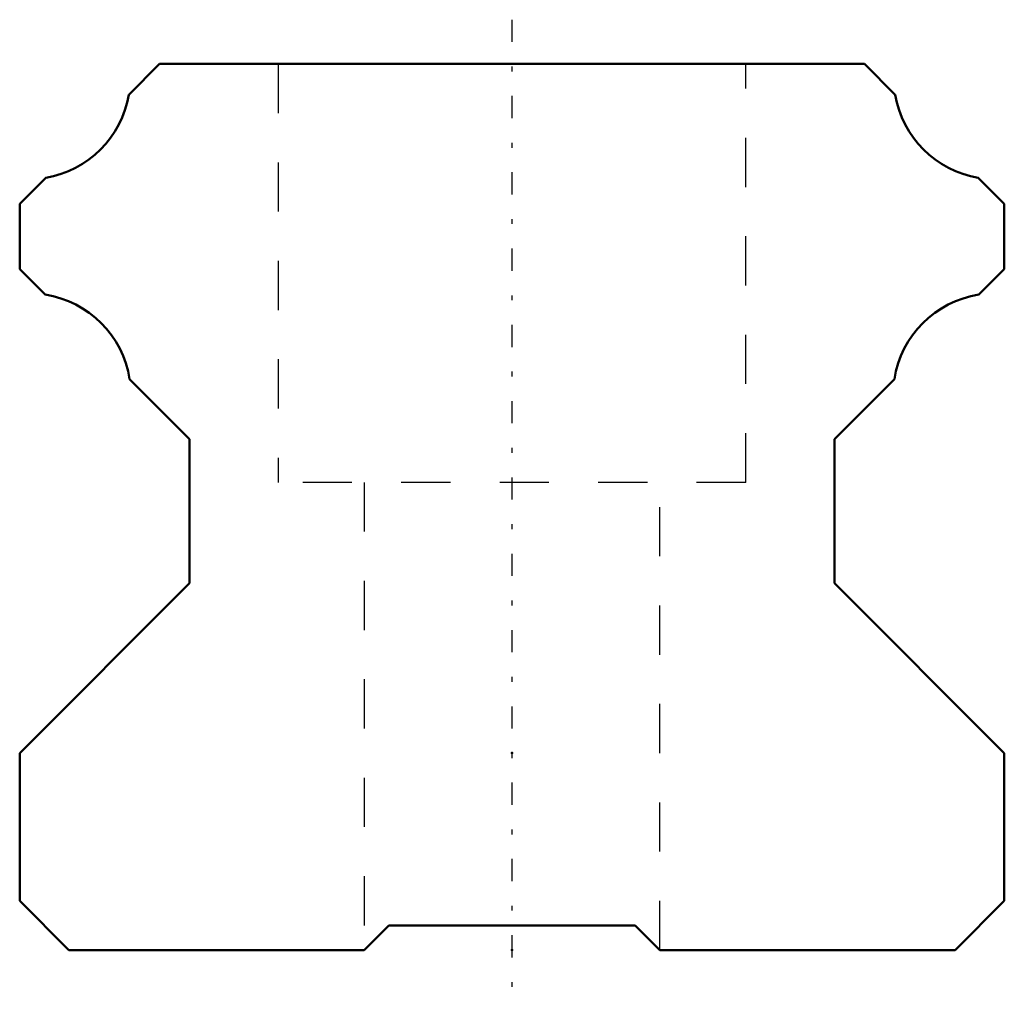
# Model space of a CAD drawing. Header units: millimetres. Extents: x -10 to 10, y -0.9 to 18.9.
import ezdxf

# ---------------------------------------------------------------- set-up
doc = ezdxf.new("R2010")
doc.units = ezdxf.units.MM
doc.linetypes.add('Center', pattern=[1.5, 0.45, -0.5, 0.05, -0.5])
doc.linetypes.add('Dashed', pattern=[2, 1, -1])
for name, color, linetype, lineweight in [('2d ConnectionPoints', 7, 'Continuous', 50), ('AM_0', 7, 'Continuous', 50), ('AM_7', 7, 'Center', 25), ('AM_9', 6, 'Dashed', 25)]:
    doc.layers.add(name, color=color, linetype=linetype, lineweight=lineweight)

msp = doc.modelspace()

# ---------------------------------------------------------------- linework, layer by layer
at = {"layer": '2d ConnectionPoints'}
for p in [(0, 4), (0, 0), (0, 0)]:
    msp.add_point(p, dxfattribs=at)
at = {"layer": 'AM_0'}
for p, q in [((-7.16, 18), (-7.784, 17.376)), ((7.16, 18), (-7.16, 18)), ((7.784, 17.376), (7.16, 18)), ((-9.471, 15.689), (-10, 15.16)), ((10, 15.16), (9.471, 15.689)), ((-10, 15.16), (-10, 13.83)), ((10, 13.83), (10, 15.16)), ((-10, 13.83), (-9.484, 13.314)), ((9.484, 13.314), (10, 13.83)), ((-7.767, 11.597), (-6.55, 10.38)), ((6.55, 10.38), (7.767, 11.597)), ((-6.55, 10.38), (-6.55, 7.45)), ((6.55, 7.45), (6.55, 10.38)), ((-6.55, 7.45), (-10, 4)), ((10, 4), (6.55, 7.45)), ((-10, 4), (-10, 1)), ((10, 1), (10, 4)), ((-10, 1), (-9, 0)), ((9, 0), (10, 1)), ((-3, 0), (-2.5, 0.5)), ((-2.5, 0.5), (2.5, 0.5)), ((2.5, 0.5), (3, 0)), ((-9, 0), (-3, 0)), ((3, 0), (9, 0))]:
    msp.add_line(p, q, dxfattribs=at)
for centre, start, end in [((-9.815, 17.72), 279.6103, 350.3897), ((9.815, 17.72), 189.6103, 260.3897), ((-9.802, 11.279), 8.8699, 81.1301), ((9.802, 11.279), 98.8699, 171.1301)]:
    msp.add_arc(centre, 2.06, start, end, dxfattribs=at)
at = {"layer": 'AM_7'}
msp.add_line((0, 18.9), (0, -0.9), dxfattribs=at)
at = {"layer": 'AM_9'}
for p, q in [((-4.75, 18), (-4.75, 9.5)), ((4.75, 9.5), (4.75, 18)), ((4.75, 9.5), (-4.75, 9.5)), ((-3, 9.5), (-3, 0)), ((3, 0), (3, 9.5))]:
    msp.add_line(p, q, dxfattribs=at)

doc.saveas('drawing.dxf')
